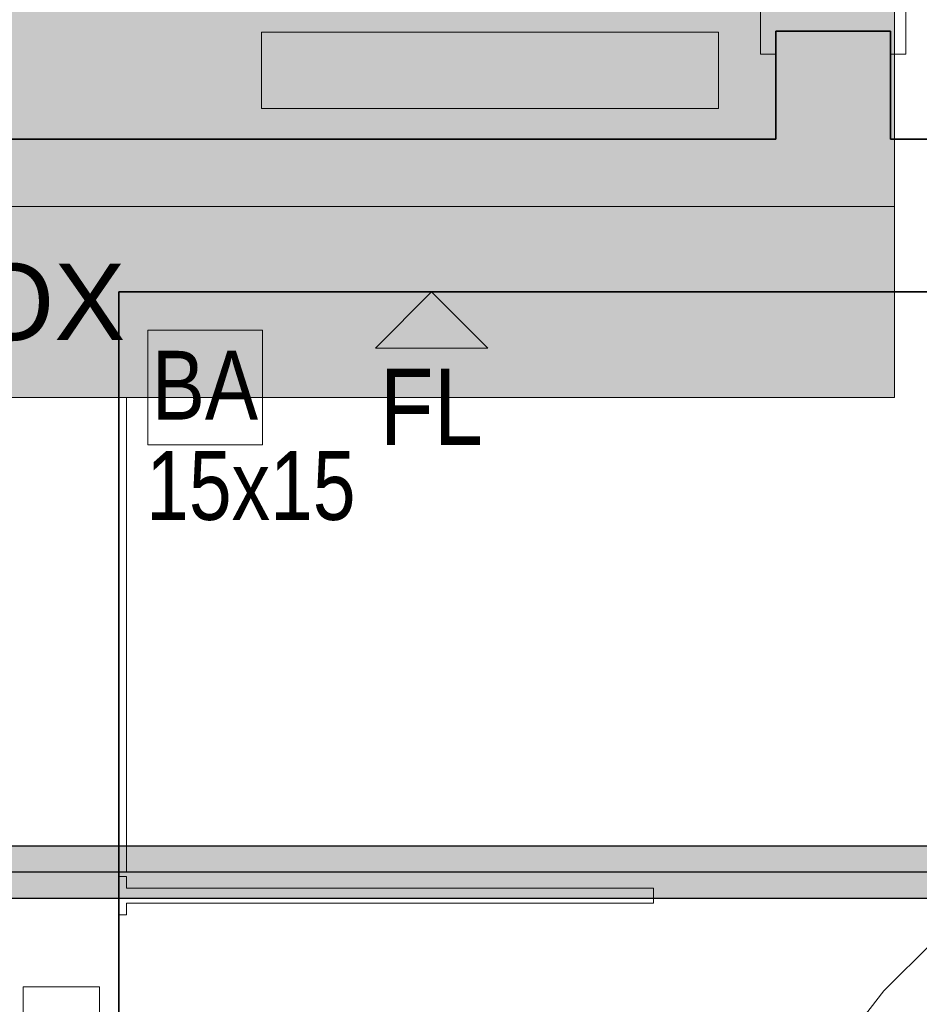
# Model space of a CAD drawing. Extents: x -132 to 668, y -61 to 533.
# Tile 11 of 256: x 51 to 74, y 61 to 87. Entities that reach past the tile are written whole.
import ezdxf
from ezdxf.lldxf.tags import DXFTag

# ---------------------------------------------------------------- set-up
doc = ezdxf.new("R2010")
doc.units = 0
doc.layers.get('0').update_dxf_attribs({"lineweight": 5})
for name, color, linetype, lineweight in [('0-Shading', 7, 'Continuous', 5), ('5_EG-HLSE', 7, 'Continuous', 25), ('5_EG-NEU', 7, 'Continuous', 25), ('5_EG-WANDFLÄCHENMATERIAL', 7, 'Continuous', 25)]:
    doc.layers.add(name, color=color, linetype=linetype, lineweight=lineweight)
doc.layers.add('S_Kaltwasser-OG', color=7, linetype='Continuous', lineweight=25, true_color=0x005e00)
doc.layers.add('S_Kaltwasser_Beschriftung-OG', color=7, linetype='Continuous', lineweight=18, true_color=0x005e00)
doc.styles.get("Standard").update_dxf_attribs({"font": 'arial.ttf'})
tags = doc.linetypes.add('ALL_S14', pattern=[0.002, 0.001, -0.001]).pattern_tags.tags
tags[6:7] = [DXFTag(74, 4), DXFTag(75, 0), DXFTag(340, '0'), DXFTag(46, 1.0), DXFTag(50, 0.0), DXFTag(44, 0.0), DXFTag(45, 0.0)]
tags[4:5] = [DXFTag(74, 4), DXFTag(75, 0), DXFTag(340, '0'), DXFTag(46, 1.0), DXFTag(50, 0.0), DXFTag(44, 0.0), DXFTag(45, 0.0)]
tags = doc.linetypes.add('PUNKT2_S9', pattern=[0.0005, 0, -0.0005]).pattern_tags.tags
tags[6:7] = [DXFTag(74, 4), DXFTag(75, 0), DXFTag(340, '0'), DXFTag(46, 1.0), DXFTag(50, 0.0), DXFTag(44, 0.0), DXFTag(45, 0.0)]
tags[4:5] = [DXFTag(74, 4), DXFTag(75, 0), DXFTag(340, '0'), DXFTag(46, 1.0), DXFTag(50, 0.0), DXFTag(44, 0.0), DXFTag(45, 0.0)]

# ---------------------------------------------------------------- blocks, each defined once
blk = doc.blocks.new('Shading-A07AMLNE1N', base_point=(28.618, 123.824))
at = {"layer": '0-Shading', "color": 98, "true_color": 0x005000}
for points in [[(39.364, 64.991), (87.406, 64.991), (39.467, 65.24)], [(87.406, 64.991), (39.467, 65.24), (87.406, 65.24)], [(39.467, 64.062), (87.406, 64.062), (39.364, 64.311)], [(87.406, 64.062), (39.364, 64.311), (87.406, 64.311)]]:
    blk.add_solid(points, dxfattribs=at)
at = {"layer": '0-Shading', "color": 98, "true_color": 0x003b00}
for points in [[(39.467, 65.24), (87.406, 65.24), (39.608, 65.331)], [(87.406, 65.24), (39.608, 65.331), (87.406, 65.331)], [(39.608, 63.971), (87.406, 63.971), (39.467, 64.062)], [(87.406, 63.971), (39.467, 64.062), (87.406, 64.062)]]:
    blk.add_solid(points, dxfattribs=at)
at = {"layer": '0-Shading', "color": 98, "true_color": 0x005c00}
for points in [[(39.326, 64.651), (87.406, 64.651), (39.364, 64.991)], [(87.406, 64.651), (39.364, 64.991), (87.406, 64.991)], [(39.364, 64.311), (87.406, 64.311), (39.326, 64.651)], [(87.406, 64.311), (39.326, 64.651), (87.406, 64.651)]]:
    blk.add_solid(points, dxfattribs=at)
blk = doc.blocks.new('Referenz-A07AMLO71N', base_point=(-89.161, -60.051))
at = {"layer": '5_EG-HLSE', "color": 0, "lineweight": 13}
for p, q in [((68.796, 86.638), (56.836, 86.638)), ((56.836, 86.638), (56.836, 84.638)), ((68.796, 84.638), (68.796, 86.638)), ((68.796, 84.638), (56.836, 84.638)), ((53.86, 78.838), (56.86, 78.838)), ((53.86, 75.838), (53.86, 78.838)), ((56.86, 78.838), (56.86, 75.838)), ((56.86, 78.838), (56.86, 78.838)), ((56.86, 75.838), (53.86, 75.838)), ((53.86, 75.838), (53.86, 75.838)), ((56.86, 75.838), (56.86, 75.838)), ((53.296, 64.538), (53.096, 64.538)), ((53.096, 64.538), (53.096, 63.538)), ((53.296, 64.238), (53.296, 64.538)), ((53.296, 64.238), (67.096, 64.238)), ((67.096, 63.838), (67.096, 64.238)), ((53.296, 63.538), (53.296, 63.838)), ((53.296, 63.838), (67.096, 63.838)), ((53.096, 63.538), (53.296, 63.538))]:
    blk.add_line(p, q, dxfattribs=at)
at = {"layer": '5_EG-HLSE', "color": 0, "linetype": 'ALL_S14', "lineweight": 13, "ltscale": 0.13}
for p, q in [((74.401, 62.825), (73.12, 61.544)), ((73.12, 61.544), (72.003, 60.118))]:
    blk.add_line(p, q, dxfattribs=at)
at = {"layer": '5_EG-HLSE', "color": 0, "linetype": 'PUNKT2_S9', "lineweight": 13, "ltscale": 0.13}
for p, q in [((50.596, 51.655), (50.596, 61.655)), ((50.596, 61.655), (52.596, 61.655)), ((52.596, 51.655), (52.596, 61.655))]:
    blk.add_line(p, q, dxfattribs=at)
at = {"layer": '5_EG-NEU', "color": 0, "lineweight": 13}
for p, q in [((69.896, 86.064), (69.896, 87.264)), ((73.696, 87.264), (73.696, 86.064)), ((73.296, 86.664), (70.296, 86.664)), ((70.296, 86.664), (70.296, 86.064)), ((73.296, 86.064), (73.296, 86.664)), ((70.296, 86.064), (69.896, 86.064)), ((73.696, 86.064), (73.296, 86.064))]:
    blk.add_line(p, q, dxfattribs=at)
at = {"layer": '5_EG-NEU', "color": 0, "lineweight": 35}
for p, q in [((70.296, 83.838), (70.296, 86.664)), ((70.296, 86.664), (73.296, 86.664)), ((73.296, 83.838), (73.296, 86.664)), ((48.096, 83.838), (70.296, 83.838)), ((73.296, 83.838), (100.923, 83.838)), ((53.096, 79.838), (53.096, 33.838)), ((53.096, 79.838), (100.923, 79.838))]:
    blk.add_line(p, q, dxfattribs=at)
at = {"layer": '5_EG-WANDFLÄCHENMATERIAL', "color": 0, "lineweight": 18}
for p, q in [((61.285, 79.838), (59.814, 78.367)), ((61.285, 79.838), (62.755, 78.367)), ((62.755, 78.367), (59.814, 78.367))]:
    blk.add_line(p, q, dxfattribs=at)
at = {"layer": '5_EG-HLSE', "color": 0, "lineweight": 18, "char_height": 1.8, "attachment_point": 1}
for s, insert in [('{\\W0.83;\\fArial;BA}', (53.96, 78.298)), ('{\\W0.8;\\fArial;15x15}', (53.814, 75.672))]:
    blk.add_mtext(s, dxfattribs=dict(at, insert=insert))
at = {"layer": '5_EG-WANDFLÄCHENMATERIAL', "color": 0, "lineweight": 18, "insert": (59.923, 77.834), "char_height": 2, "attachment_point": 1}
blk.add_mtext('{\\W0.83;\\fArial;FL}', dxfattribs=at)
blk = doc.blocks.new('Sanpress INOX-A07AMLOP1N', base_point=(37.596, 51.549))
at = {"color": 0, "linetype": 'ByBlock', "lineweight": -2, "ltscale": 0.25}
blk.add_line((88.426, 64.651), (37.596, 64.651), dxfattribs=at)
blk = doc.blocks.new('Bauteilbeschriftung-A07AMLOR1N', base_point=(33.195, 64.651))
at = {"color": 0, "lineweight": -2}
for p, q in [((73.397, 97.078), (73.397, 77.078)), ((33.195, 82.078), (73.397, 82.078)), ((73.397, 77.078), (33.195, 77.078))]:
    blk.add_line(p, q, dxfattribs=at)
at = {"color": 0, "linetype": 'ByBlock', "lineweight": -2, "ltscale": 0.18}
blk.add_line((53.296, 77.078), (53.296, 64.651), dxfattribs=at)
at = {"color": 7, "linetype": 'ByBlock', "lineweight": -2, "ltscale": 0.18, "true_color": 0xffffff}
for points in [[(33.195, 77.078), (73.397, 77.078), (33.195, 97.078)], [(73.397, 77.078), (33.195, 97.078), (73.397, 97.078)]]:
    blk.add_solid(points, dxfattribs=at)
at = {"color": 0, "linetype": 'ByBlock', "lineweight": -2, "ltscale": 0.18, "insert": (33.862, 80.578), "char_height": 2, "attachment_point": 1}
blk.add_mtext('{\\fArial;Sanpress INOX}', dxfattribs=at)
blk = doc.blocks.new('Geometrie-A07AMLQB1N', base_point=(28.405, -26.429))
at = {"layer": 'S_Kaltwasser-OG'}
for p, q in [((87.406, 65.331), (38.616, 65.331)), ((38.616, 63.971), (87.406, 63.971))]:
    blk.add_line(p, q, dxfattribs=at)

msp = doc.modelspace()

# ---------------------------------------------------------------- block references
at = {"color": 251, "lineweight": 25, "ltscale": 0.25, "true_color": 0x585858}
msp.add_blockref('Referenz-A07AMLO71N', (-89.161, -60.051), dxfattribs=at)
msp.add_blockref('Shading-A07AMLNE1N', (28.618, 123.824))
at = {"linetype": 'Continuous', "ltscale": 0.13}
msp.add_blockref('Geometrie-A07AMLQB1N', (28.405, -26.429), dxfattribs=at)
at = {"layer": 'S_Kaltwasser-OG', "ltscale": 0.25}
msp.add_blockref('Sanpress INOX-A07AMLOP1N', (37.596, 51.549), dxfattribs=at)
at = {"layer": 'S_Kaltwasser_Beschriftung-OG', "ltscale": 0.18}
msp.add_blockref('Bauteilbeschriftung-A07AMLOR1N', (33.195, 64.651), dxfattribs=at)

doc.saveas('drawing.dxf')
